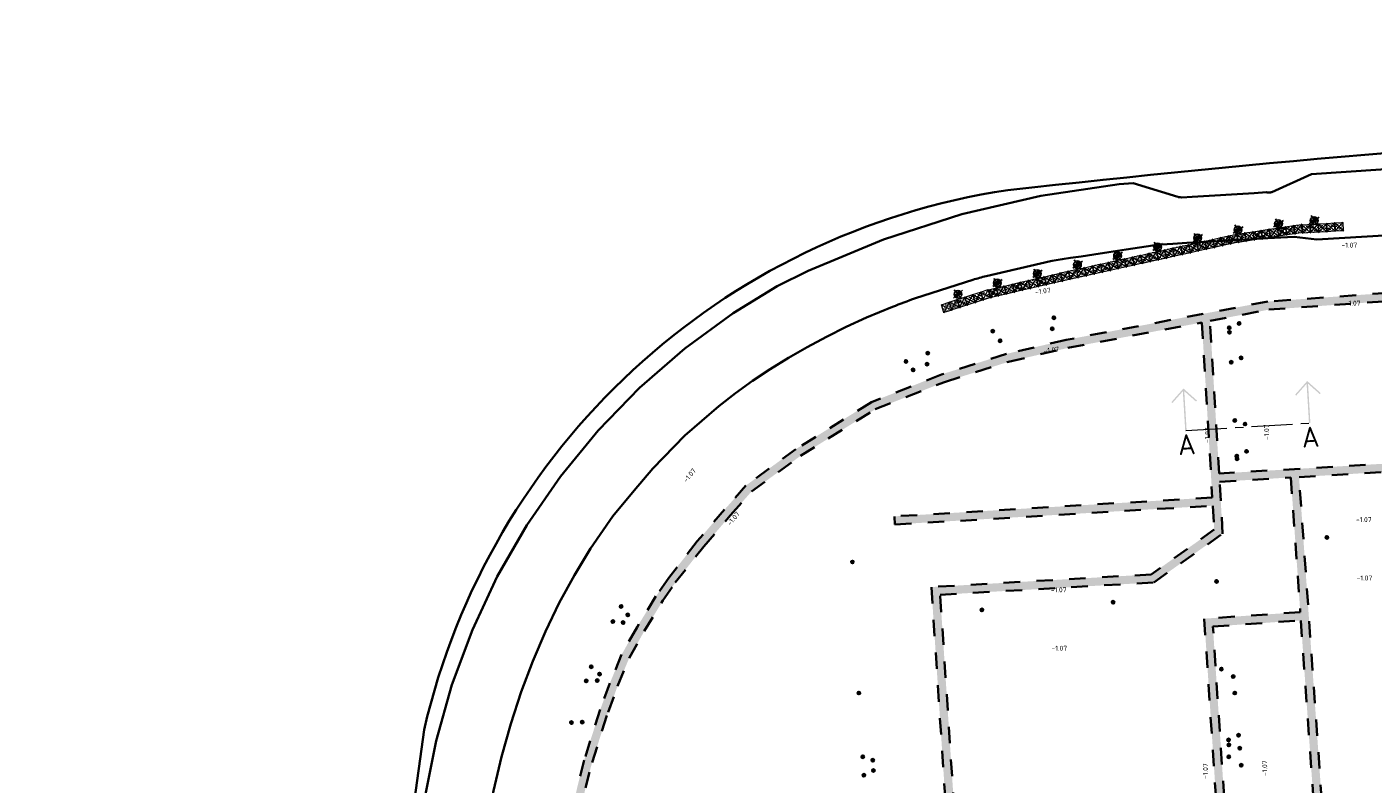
# Model space of a CAD drawing. Header units: metres. Extents: x 114946 to 116571, y 426496 to 427327.
# Tile 4 of 7: x 114952 to 115116, y 426779 to 426872. Entities that reach past the tile are written whole.
import ezdxf
from ezdxf.enums import TextEntityAlignment as Align

# ---------------------------------------------------------------- set-up
doc = ezdxf.new("R2010")
doc.units = ezdxf.units.M
doc.linetypes.add('ZZ-CENTER-SO', pattern=[8, 5, -1, 1, -1])
doc.linetypes.add('ZZ-HIDDEN-SO', pattern=[4, 2, -2])
for name, color, linetype, lineweight in [('B-WE-ZZ-HOOGTELABEL-ZANDOPHOGING-S', 7, 'Continuous', 25), ('N-WE-RI-DWA_HULPSTUK-S-200', 20, 'Continuous', 25), ('N-WE-RI-HWA_HULPSTUK-S-200', 150, 'Continuous', 25), ('N-WE-WH-GRONDWATERLIJN-G', 4, 'AL-GRONDWATERLIJN-SO', 35), ('V-WE-GW-VOORBELASTING_BIGBAG-G', 7, 'Continuous', 35), ('V-WE-IE-MEUBILAIR_WEGMEUBILAIR_PAAL-S-500', 7, 'Continuous', 25), ('X-XX-AL-GRENS_WERK-G', 7, 'ZZ-WERKGRENS-SO', 35), ('X-XX-AL-VERWIJZING-S-500', 7, 'Continuous', 18), ('X-XX-AL-VERWIJZING_DOORSNEDE-G', 7, 'ZZ-CENTER-SO', 18)]:
    doc.layers.add(name, color=color, linetype=linetype, lineweight=lineweight)
doc.layers.add('N-WE-KL-TRACE-G', color=40, linetype='ZZ-HIDDEN-SO', lineweight=35, transparency=0.4)
doc.layers.get('0').freeze()
doc.styles.add('NLCS-ISO', font='NLCS-ISO.ttf')
doc.styles.add('NLCS-ISO-ANNOTATIEF-T18', font='NLCS-ISO.ttf', dxfattribs={"height": 1.8})
doc.linetypes.add('AL-GRONDWATERLIJN-SO', pattern='A,6,[32,NLCS.shx,S=1,R=0,X=0,Y=0],6', length=12)
doc.linetypes.add('ZZ-WERKGRENS-SO', pattern='A,2,-3,[137,NLCS.shx,S=0.05,R=0,X=-0.55,Y=-0.675],-3,2', length=10)

# ---------------------------------------------------------------- blocks, each defined once
blk = doc.blocks.new('SAL-VERWIJZING_AANZICHT_BOVEN-SO')
h = blk.add_hatch(color=256)
h.dxf.hatch_style = 1
h.paths.add_polyline_path([(0, 10.25), (-3.12, 7.12), (-2.88, 6.88), (-0.18, 9.58), (-0.18, 0), (0.17, 0), (0.17, 9.58), (2.88, 6.88), (3.12, 7.12)])
at = {"lineweight": 50, "style": 'NLCS-ISO'}
blk.add_attdef('...', text='', height=5, dxfattribs=at).set_placement((-0.02, -0.9), align=Align.TOP_CENTER)
blk = doc.blocks.new('SGW-BIGBAG-S')
at = {"layer": 'V-WE-GW-VOORBELASTING_BIGBAG-G', "lineweight": 0, "transparency": 33554687}
h = blk.add_hatch(dxfattribs=at)
h.set_pattern_fill('AGW-GROND_ZAND_CUNETZAND-SOD', color=256, scale=0.3, pattern_type=2)
h.set_pattern_definition([(0, (0.5, 0.5), (0.1875, 0.1875), [0, -0.375])])
h.paths.add_polyline_path([(0, 1), (1, 1), (1, 0), (0, 0)])
at = {"layer": 'V-WE-GW-VOORBELASTING_BIGBAG-G', "lineweight": 0, "transparency": 33554687, "flags": 128}
for points in [[(-0.05, 1.05), (1.05, -0.05)], [(-0.04, -0.04), (1.05, 1.05)]]:
    blk.add_lwpolyline(points, dxfattribs=at)
blk.add_lwpolyline([(0, 1), (1, 1), (1, 0), (0, 0)], close=True, dxfattribs=at)
blk = doc.blocks.new('SIE-WEG_PAAL_ALGEMEEN_01-SO')
at = {"layer": 'V-WE-IE-MEUBILAIR_WEGMEUBILAIR_PAAL-S-500', "ltscale": 0.5, "transparency": 33554687}
h = blk.add_hatch(color=256, dxfattribs=at)
h.dxf.hatch_style = 1
h.paths.add_polyline_path([(0, 0), (-0.94, 0, 0.414214), (0, -0.94)])
h.paths.add_polyline_path([(0, 0), (0.94, 0, 0.414214), (0, 0.94)])
for p, q in [((0.94, 0), (-0.94, 0)), ((0, -0.94), (0, 0.94))]:
    blk.add_line(p, q, dxfattribs=at)
at = {"layer": 'V-WE-IE-MEUBILAIR_WEGMEUBILAIR_PAAL-S-500', "ltscale": 0.5, "transparency": 33554687, "flags": 128}
for points in [[(1.05, 1.05), (-1, -1.02)], [(1.05, -1.05), (-1, 1.02)]]:
    blk.add_lwpolyline(points, dxfattribs=at)
at = {"layer": 'V-WE-IE-MEUBILAIR_WEGMEUBILAIR_PAAL-S-500', "ltscale": 0.5, "transparency": 33554687}
blk.add_circle((0, 0), 0.938, dxfattribs=at)
blk = doc.blocks.new('SRI-HULP_INLAAT_KOLK-SO')
at = {"transparency": 33554687}
h = blk.add_hatch(color=256, dxfattribs=at)
h.dxf.hatch_style = 1
h.paths.add_polyline_path([(0.5, 0.5, 0.668179), (-0.71, 0, 0.198912), (-0.5, -0.5)])
blk.add_line((-0.71, -0.71), (0.71, 0.71), dxfattribs=at)
for radius in [1, 0.71]:
    blk.add_circle((0, 0), radius, dxfattribs=at)
blk = doc.blocks.new('SRI-HULP_INLAAT_125MM-SO')
at = {"transparency": 33554687}
h = blk.add_hatch(color=256, dxfattribs=at)
h.dxf.hatch_style = 1
h.paths.add_polyline_path([(-0.71, 0.71, 0.198912), (-1, 0, 0.198912), (-0.71, -0.71), (0, 0)])
h = blk.add_hatch(color=256, dxfattribs=at)
h.dxf.hatch_style = 1
h.paths.add_polyline_path([(1, 0, 0.198912), (0.71, 0.71), (0, 0), (0.71, -0.71, 0.198912)])
for p, q in [((-0.71, 0.71), (0.71, -0.71)), ((-0.71, -0.71), (0.71, 0.71))]:
    blk.add_line(p, q, dxfattribs=at)
blk.add_circle((0, 0), 1, dxfattribs=at)

msp = doc.modelspace()

# ---------------------------------------------------------------- hatches: boundary and pattern name
at = {"layer": 'N-WE-KL-TRACE-G', "transparency": 33554687}
h = msp.add_hatch(dxfattribs=at)
h.set_pattern_fill('AOG-ZONE_HOOGSPANNINGSTRACE-SO', color=256, scale=0.5, pattern_type=2)
h.set_pattern_definition([(36.304497, (0.17, 0.25), (17.00000002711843, 12.49999996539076), [0.3040148, -30.097465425]), (180, (0.335, 0.25), (-6e-17, -0.5), [0.165, -0.335]), (34.695154, (0.075, 0.07), (4.9999999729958, 3.5000000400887), [0.316227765, -7.589466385])])
h.paths.add_polyline_path([(115040.18, 426755.28), (115040.1, 426754.68), (115038.21, 426754.93), (115038.08, 426753.93), (115047.9, 426752.66), (115051.64, 426752.38), (115052.96, 426752.47), (115065.75, 426753.31), (115067.37, 426728.65), (115060.29, 426729.29), (115035.39, 426732.17), (115014.07, 426735.75), (115018.14, 426767.47), (115019.28, 426773.76), (115019.78, 426776.49), (115020.34, 426778.99), (115021.13, 426782.09), (115023.09, 426788.23), (115024.24, 426791.4), (115025.65, 426794.8), (115027.48, 426798.08), (115029.76, 426801.81), (115031.27, 426804.01), (115034.73, 426808.41), (115038, 426812.22), (115040.55, 426815.1), (115046.51, 426819.44), (115055.61, 426825.12), (115064.03, 426828.44), (115071.86, 426830.91), (115079.08, 426832.6), (115095.39, 426835.7), (115096.66, 426814.38), (115057.96, 426812.08), (115058.05, 426811.1), (115096.72, 426813.38), (115096.89, 426810.46), (115089.22, 426805.01), (115062.45, 426803.47), (115065.68, 426754.31), (115052.9, 426753.47), (115051.64, 426753.39), (115048.01, 426753.65), (115041.89, 426754.45), (115041.96, 426755.04), (115041.96, 426755.04)], flags=16)
h.paths.add_polyline_path([(115070.02, 426682.88), (115078.42, 426683.39), (115081.56, 426627.2), (115052.07, 426625.34), (115036.76, 426627.62), (115014.95, 426631.19), (115001.53, 426639.49), (115006.01, 426687.44), (115051.94, 426683.39)], flags=16)
h.paths.add_polyline_path([(115179.4, 426732.36), (115179.38, 426733.36), (115149.56, 426730.39), (115144, 426729.93), (115140.53, 426729.94), (115120.61, 426729.78), (115113.31, 426729.21), (115099.55, 426728.14), (115082.37, 426727.08), (115077.21, 426726.9), (115074.59, 426727.15), (115072.44, 426727.55), (115068.56, 426728.54), (115068.38, 426728.56), (115063.52, 426802.53), (115089.54, 426804.03), (115097.92, 426809.97), (115097.55, 426816.3), (115106.22, 426816.82), (115107.37, 426800.41), (115095.68, 426799.62), (115098.68, 426753.87), (115099.68, 426753.93), (115096.73, 426798.66), (115107.44, 426799.41), (115109.55, 426769.32), (115110.55, 426769.38), (115107.22, 426816.87), (115174.27, 426820.86), (115176.89, 426773.65), (115177.89, 426773.71), (115175.22, 426821.92), (115097.49, 426817.3), (115096.38, 426835.89), (115103.54, 426837.26), (115174.09, 426842.34), (115174.03, 426843.34), (115103.41, 426838.25), (115078.87, 426833.58), (115071.59, 426831.87), (115063.7, 426829.38), (115055.16, 426826.01), (115045.95, 426820.27), (115039.87, 426815.84), (115037.28, 426812.91), (115033.95, 426809.04), (115030.47, 426804.61), (115028.92, 426802.35), (115026.61, 426798.58), (115024.74, 426795.24), (115023.31, 426791.76), (115022.14, 426788.55), (115020.17, 426782.37), (115019.37, 426779.22), (115018.8, 426776.69), (115018.29, 426773.94), (115017.15, 426767.63), (115012.95, 426734.93), (115035.25, 426731.18), (115060.35, 426728.28), (115060.79, 426705.37), (115068.57, 426704.8), (115069.93, 426683.88), (115051.97, 426684.39), (115005.11, 426688.52), (115000.48, 426638.97), (115014.59, 426630.23), (115036.6, 426626.63), (115052.03, 426624.34), (115081.61, 426626.2), (115082.55, 426609.4), (115082.83, 426604.32), (115087.36, 426604.6), (115146.34, 426614.39), (115144.21, 426642.2), (115149.44, 426642.47), (115148.8, 426653.7), (115147.51, 426666.29), (115149.69, 426694.14), (115137.99, 426693.19), (115138.06, 426690.65), (115139.06, 426690.71), (115139.02, 426692.27), (115148.6, 426693.05), (115146.5, 426666.28), (115147.81, 426653.62), (115148.39, 426643.42), (115144.13, 426643.2), (115141.93, 426671.85), (115140.94, 426671.74), (115145.28, 426615.23), (115087.25, 426605.6), (115083.77, 426605.38), (115083.53, 426609.84), (115079.36, 426684.44), (115070.81, 426683.93), (115069.51, 426705.74), (115061.74, 426706.3), (115061.35, 426728.19), (115068.39, 426727.56), (115072.22, 426726.57), (115074.45, 426726.16), (115077.18, 426725.89), (115082.42, 426726.08), (115099.62, 426727.15), (115113.39, 426728.21), (115120.65, 426728.78), (115140.53, 426728.94), (115144.04, 426728.93), (115149.65, 426729.4)])

# ---------------------------------------------------------------- linework, layer by layer
for points in [[(115174.03, 426843.34), (115103.41, 426838.25), (115078.87, 426833.58), (115071.59, 426831.87), (115063.7, 426829.38), (115055.16, 426826.01), (115045.95, 426820.27), (115039.87, 426815.84), (115037.28, 426812.91), (115033.95, 426809.04), (115030.47, 426804.61), (115028.92, 426802.35), (115026.61, 426798.58), (115024.74, 426795.24), (115023.31, 426791.76), (115022.14, 426788.55), (115020.17, 426782.37), (115019.37, 426779.22)], [(115175.22, 426821.92), (115097.49, 426817.3), (115096.38, 426835.89), (115103.54, 426837.26), (115174.09, 426842.34)], [(115020.34, 426778.99), (115021.13, 426782.09), (115023.09, 426788.23), (115024.24, 426791.4), (115025.65, 426794.8), (115027.48, 426798.08), (115029.76, 426801.81), (115031.27, 426804.01), (115034.73, 426808.41), (115038, 426812.22), (115040.55, 426815.1), (115046.51, 426819.44), (115055.61, 426825.12), (115064.03, 426828.44), (115071.86, 426830.91), (115079.08, 426832.6), (115095.39, 426835.7), (115096.66, 426814.38), (115057.96, 426812.08), (115058.02, 426811.08), (115096.72, 426813.38), (115096.89, 426810.46), (115089.22, 426805.01), (115062.45, 426803.47), (115065.68, 426754.31)], [(115120.61, 426729.78), (115113.31, 426729.21), (115099.55, 426728.14), (115082.37, 426727.08), (115077.21, 426726.9), (115074.59, 426727.15), (115072.44, 426727.55), (115068.56, 426728.54), (115068.38, 426728.56), (115063.52, 426802.53), (115089.54, 426804.03), (115097.92, 426809.97), (115097.55, 426816.3), (115106.22, 426816.82), (115107.37, 426800.41), (115095.67, 426799.61), (115098.68, 426753.87), (115099.68, 426753.93), (115096.73, 426798.66), (115107.44, 426799.41), (115109.55, 426769.32), (115110.55, 426769.38), (115107.22, 426816.87), (115174.27, 426820.86)], [(115063.32, 426803.5), (115063.32, 426803.5)]]:
    msp.add_lwpolyline(points, dxfattribs=at)
at = {"layer": 'N-WE-WH-GRONDWATERLIJN-G', "linetype": 'ByBlock', "transparency": 33554687, "flags": 128}
for points in [[(115101.74, 426851.47), (115103.27, 426851.56), (115103.34, 426851.54), (115103.42, 426851.52), (115103.51, 426851.52), (115103.59, 426851.52), (115103.67, 426851.53), (115103.75, 426851.54), (115103.83, 426851.56), (115103.9, 426851.59), (115108.74, 426853.77), (115184.7, 426858.87), (115185.57, 426850.35), (115109.4, 426845.8), (115106.64, 426846.13), (115103.4, 426845.96), (115102.07, 426845.89), (115094.55, 426845.46)], [(115000.82, 426778.02), (115002.14, 426784.73), (115004.06, 426791.57), (115006.56, 426798.27), (115009.6, 426804.75), (115013.18, 426810.99), (115017.28, 426816.92), (115021.87, 426822.52), (115026.93, 426827.73), (115032.43, 426832.51), (115038.32, 426836.83), (115043.69, 426840.14), (115047.44, 426841.98), (115056.61, 426845.81), (115066.15, 426848.88), (115075.8, 426851.12), (115085.3, 426852.54), (115087.01, 426852.65), (115092.45, 426850.99), (115092.49, 426850.98), (115092.52, 426850.97), (115092.56, 426850.97), (115092.59, 426850.96), (115092.62, 426850.96), (115092.66, 426850.95), (115092.69, 426850.95), (115092.73, 426850.95), (115092.95, 426850.94), (115094.22, 426851.02), (115101.74, 426851.47)], [(115094.55, 426845.46), (115093.54, 426845.4), (115091.85, 426845.28), (115090.48, 426845.18), (115089.41, 426845.08), (115086.15, 426844.57), (115084.06, 426844.26), (115082.24, 426843.99), (115080.69, 426843.75), (115079.41, 426843.56), (115078.39, 426843.4), (115077.65, 426843.29), (115077.17, 426843.21), (115076.97, 426843.18), (115069.12, 426841.35), (115068.92, 426841.3), (115068.71, 426841.24), (115068.51, 426841.19), (115068.3, 426841.13), (115068.1, 426841.07), (115067.89, 426841.02), (115067.69, 426840.96), (115067.49, 426840.9), (115060.51, 426838.66), (115060.16, 426838.53), (115059.81, 426838.4), (115059.46, 426838.27), (115059.11, 426838.14), (115058.77, 426838.01), (115058.42, 426837.87), (115058.08, 426837.74), (115057.73, 426837.61), (115054.57, 426836.29), (115052.09, 426835.16), (115049.68, 426833.96), (115047.34, 426832.71), (115045.06, 426831.39), (115042.84, 426830.02), (115040.69, 426828.58), (115038.6, 426827.08), (115036.58, 426825.52), (115032.44, 426821.91), (115028.53, 426817.89), (115026.25, 426815.24)], [(115026.25, 426815.24), (115023.67, 426812.1), (115020.94, 426808.15), (115018.98, 426804.92), (115017.15, 426801.56), (115015.47, 426798.07), (115013.92, 426794.45), (115012.51, 426790.7), (115011.24, 426786.81), (115010.11, 426782.79), (115009.12, 426778.65), (115008.58, 426775.74), (115007.45, 426769.24), (115002.74, 426732.48)]]:
    msp.add_lwpolyline(points, dxfattribs=at)
at = {"layer": 'X-XX-AL-GRENS_WERK-G', "transparency": 33554687, "flags": 128}
msp.add_lwpolyline([(115176.5, 426860.29), (115184.51, 426860.69), (115185.9, 426847.19), (115186.09, 426843.87), (115191.73, 426775.97), (115192.82, 426763.1), (115198.65, 426626.56), (115182.09, 426600.41), (115182.24, 426594.35), (115103.14, 426581.06, -0.095453), (114995.78, 426581.19), (114970.46, 426585.13), (114952.97, 426589.08), (114952.32, 426628.59), (114976.45, 426744.66), (114982.6, 426743.44), (114983.23, 426747.04), (114987.9, 426756.41), (114991.84, 426755.72), (114989.5, 426742.09), (114994.5, 426741.1), (115000.69, 426786.08, -0.308001), (115071.78, 426851.82, -0.013295), (115164.6, 426859.71), (115159.23, 426863.01), (115148.06, 426860.12), (115147.64, 426867.41), (115158.82, 426870.76), (115180.73, 426871.7), (115192.38, 426869.52), (115192.37, 426863.13), (115182.52, 426864.75)], format="xyb", close=True, dxfattribs=at)
at = {"layer": 'X-XX-AL-VERWIJZING_DOORSNEDE-G', "flags": 128}
msp.add_lwpolyline([(115093.45, 426822.54), (115108.52, 426823.45)], dxfattribs=at)

# ---------------------------------------------------------------- block references
at = {"layer": 'N-WE-RI-DWA_HULPSTUK-S-200', "transparency": 33554687, "xscale": 0.2, "yscale": 0.2, "zscale": 0.2, "rotation": 359.9999999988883}
for p in [(115099.92, 426835.58), (115077.17, 426834.93), (115070.82, 426833.47), (115061.93, 426830.62), (115100.16, 426831.38), (115060.23, 426829.92), (115100.64, 426823.33), (115100.83, 426820), (115025.48, 426800.07), (115024.92, 426799.14), (115022.05, 426792.87), (115097.76, 426793.48), (115021.77, 426792.08), (115019.94, 426787.02), (115098.64, 426784.84, -3), (115098.68, 426784.24, -3), (115055.32, 426782.37, -3), (115098.67, 426782.79), (115055.4, 426781.12, -3)]:
    msp.add_blockref('SRI-HULP_INLAAT_125MM-SO', p, dxfattribs=at)
at = {"layer": 'N-WE-RI-HWA_HULPSTUK-S-200', "transparency": 33554687, "xscale": 0.2, "yscale": 0.2, "zscale": 0.2}
for name, p in [('SRI-HULP_INLAAT_125MM-SO', (115077.38, 426836.28)), ('SRI-HULP_INLAAT_125MM-SO', (115069.93, 426834.64)), ('SRI-HULP_INLAAT_KOLK-SO', (115098.72, 426835.06)), ('SRI-HULP_INLAAT_125MM-SO', (115098.75, 426834.5)), ('SRI-HULP_INLAAT_125MM-SO', (115059.36, 426830.95)), ('SRI-HULP_INLAAT_125MM-SO', (115062.02, 426831.96)), ('SRI-HULP_INLAAT_125MM-SO', (115098.97, 426830.85)), ('SRI-HULP_INLAAT_125MM-SO', (115099.39, 426823.76)), ('SRI-HULP_INLAAT_125MM-SO', (115099.64, 426819.43)), ('SRI-HULP_INLAAT_KOLK-SO', (115099.67, 426819.09)), ('SRI-HULP_INLAAT_KOLK-SO', (115110.61, 426809.52)), ('SRI-HULP_INLAAT_KOLK-SO', (115052.83, 426806.52)), ('SRI-HULP_INLAAT_KOLK-SO', (115097.18, 426804.16)), ('SRI-HULP_INLAAT_125MM-SO', (115024.67, 426801.1)), ('SRI-HULP_INLAAT_KOLK-SO', (115084.58, 426801.62)), ('SRI-HULP_INLAAT_125MM-SO', (115023.67, 426799.27)), ('SRI-HULP_INLAAT_KOLK-SO', (115068.6, 426800.68)), ('SRI-HULP_INLAAT_125MM-SO', (115021.04, 426793.76)), ('SRI-HULP_INLAAT_125MM-SO', (115020.43, 426792.03)), ('SRI-HULP_INLAAT_125MM-SO', (115099.21, 426792.57)), ('SRI-HULP_INLAAT_KOLK-SO', (115053.63, 426790.56)), ('SRI-HULP_INLAAT_125MM-SO', (115099.39, 426790.56)), ('SRI-HULP_INLAAT_125MM-SO', (115018.63, 426786.96)), ('SRI-HULP_INLAAT_125MM-SO', (115099.85, 426785.42)), ('SRI-HULP_INLAAT_125MM-SO', (115100, 426783.83, -3)), ('SRI-HULP_INLAAT_125MM-SO', (115054.09, 426782.8, -3)), ('SRI-HULP_INLAAT_125MM-SO', (115100.18, 426781.76)), ('SRI-HULP_INLAAT_125MM-SO', (115054.23, 426780.55, -3))]:
    msp.add_blockref(name, p, dxfattribs=at)
at = {"layer": 'V-WE-GW-VOORBELASTING_BIGBAG-G', "transparency": 33554687}
for p, rotation in [((115101.77, 426845.76), 8.565414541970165), ((115102.76, 426845.91), 8.565414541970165), ((115103.75, 426846.06), 8.565414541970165), ((115104.74, 426846.21), 8.565414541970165), ((115105.73, 426846.36), 8.565414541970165), ((115106.71, 426846.51), 8.565414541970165), ((115107.62, 426846.58), 3.414936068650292), ((115108.62, 426846.64), 3.414936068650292), ((115109.62, 426846.7), 3.414936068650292), ((115110.62, 426846.76), 3.414936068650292), ((115111.61, 426846.82), 3.414936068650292), ((115094, 426844.2), 12.45687723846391), ((115094.97, 426844.41), 12.45687723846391), ((115095.95, 426844.63), 12.45687723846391), ((115096.93, 426844.84), 12.45687723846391), ((115097.9, 426845.06), 12.45687723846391), ((115098.88, 426845.28), 12.45687723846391), ((115099.79, 426845.46), 8.565414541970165), ((115100.78, 426845.61), 8.565414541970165), ((115086.19, 426842.47), 12.45687723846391), ((115087.16, 426842.69), 12.45687723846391), ((115088.14, 426842.9), 12.45687723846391), ((115089.12, 426843.12), 12.45687723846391), ((115090.09, 426843.33), 12.45687723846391), ((115091.07, 426843.55), 12.45687723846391), ((115092.04, 426843.77), 12.45687723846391), ((115093.02, 426843.98), 12.45687723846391), ((115079.35, 426840.96), 12.45687723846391), ((115080.33, 426841.18), 12.45687723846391), ((115081.3, 426841.39), 12.45687723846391), ((115082.28, 426841.61), 12.45687723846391), ((115083.26, 426841.82), 12.45687723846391), ((115084.23, 426842.04), 12.45687723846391), ((115085.21, 426842.26), 12.45687723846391), ((115071.57, 426839.16), 13.11014576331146), ((115072.54, 426839.39), 13.11014576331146), ((115073.52, 426839.62), 13.11014576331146), ((115074.49, 426839.84), 13.11014576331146), ((115075.46, 426840.07), 13.11014576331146), ((115076.44, 426840.3), 13.11014576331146), ((115077.41, 426840.52), 13.11014576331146), ((115078.37, 426840.75), 12.45687723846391), ((115065.89, 426837.53), 17.83132014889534), ((115066.84, 426837.83), 17.83132014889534), ((115067.79, 426838.14), 17.83132014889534), ((115068.74, 426838.44), 17.83132014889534), ((115069.62, 426838.71), 13.11014576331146), ((115070.59, 426838.94), 13.11014576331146), ((115063.98, 426836.91), 17.83132014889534), ((115063.98, 426836.91), 17.83132014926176), ((115064.93, 426837.22), 17.83132014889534)]:
    msp.add_blockref('SGW-BIGBAG-S', p, dxfattribs=dict(at, rotation=rotation))
at = {"layer": 'V-WE-IE-MEUBILAIR_WEGMEUBILAIR_PAAL-S-500', "transparency": 33554687}
for p, xscale, yscale, zscale, rotation in [((115109.06, 426848.11, -1.25), 0.4999999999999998, 0.4999999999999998, 0.4999999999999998, 347.3835824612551), ((115099.78, 426846.97, -1.25), 0.4999999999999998, 0.4999999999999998, 0.4999999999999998, 347.3835824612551), ((115104.72, 426847.72, -1.25), 0.4999999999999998, 0.4999999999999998, 0.4999999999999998, 347.3835824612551), ((115090, 426844.89, -1.25), 0.4999999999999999, 0.4999999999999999, 0.4999999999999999, 351.2750451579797), ((115094.88, 426845.97, -1.25), 0.4999999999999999, 0.4999999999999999, 0.4999999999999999, 351.2750451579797), ((115085.12, 426843.81, -1.25), 0.4999999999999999, 0.4999999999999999, 0.4999999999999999, 351.2750451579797), ((115075.36, 426841.63, -1.25), 0.4999999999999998, 0.4999999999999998, 0.4999999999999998, 351.9283136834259), ((115080.24, 426842.73, -1.25), 0.4999999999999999, 0.4999999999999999, 0.4999999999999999, 351.2750451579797), ((115070.49, 426840.5, -1.25), 0.4999999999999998, 0.4999999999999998, 0.4999999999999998, 351.9283136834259), ((115065.68, 426839.14, -1.25), 0.4999999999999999, 0.4999999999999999, 0.4999999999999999, 356.6494880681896)]:
    msp.add_blockref('SIE-WEG_PAAL_ALGEMEEN_01-SO', p, dxfattribs=dict(at, xscale=xscale, yscale=yscale, zscale=zscale, rotation=rotation))
at = {"layer": 'X-XX-AL-VERWIJZING-S-500', "xscale": 0.4999999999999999, "yscale": 0.4999999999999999, "zscale": 0.4999999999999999, "rotation": 3.456935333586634}
msp.add_blockref('SAL-VERWIJZING_AANZICHT_BOVEN-SO', (115093.45, 426822.54), dxfattribs=at).add_auto_attribs({'...': 'A'})
at = {"layer": 'X-XX-AL-VERWIJZING-S-500', "transparency": 33554687, "xscale": 0.4999999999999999, "yscale": 0.4999999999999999, "zscale": 0.4999999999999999, "rotation": 3.456935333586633}
msp.add_blockref('SAL-VERWIJZING_AANZICHT_BOVEN-SO', (115108.52, 426823.45), dxfattribs=at).add_auto_attribs({'...': 'A'})

# ---------------------------------------------------------------- texts
at = {"layer": 'B-WE-ZZ-HOOGTELABEL-ZANDOPHOGING-S', "transparency": 33554687, "style": 'NLCS-ISO-ANNOTATIEF-T18'}
for p in [(115112.39, 426844.82, 0.96), (115112.8, 426837.75, 0.96), (115114.15, 426811.39), (115114.23, 426804.27), (115077, 426802.83), (115077.08, 426795.71)]:
    msp.add_text('-1.07', height=0.6, dxfattribs=at).set_placement(p)
for rotation, p in [(6.8759, (115075.11, 426839.12)), (6.8759, (115076.15, 426831.94)), (90, (115096.35, 426821.02)), (90, (115103.57, 426821.37)), (50, (115032.62, 426816.15, 2.5)), (50, (115037.96, 426810.88)), (90, (115096.12, 426780.09)), (90, (115103.34, 426780.44))]:
    msp.add_text('-1.07', height=0.6, rotation=rotation, dxfattribs=at).set_placement(p)

doc.saveas('drawing.dxf')
